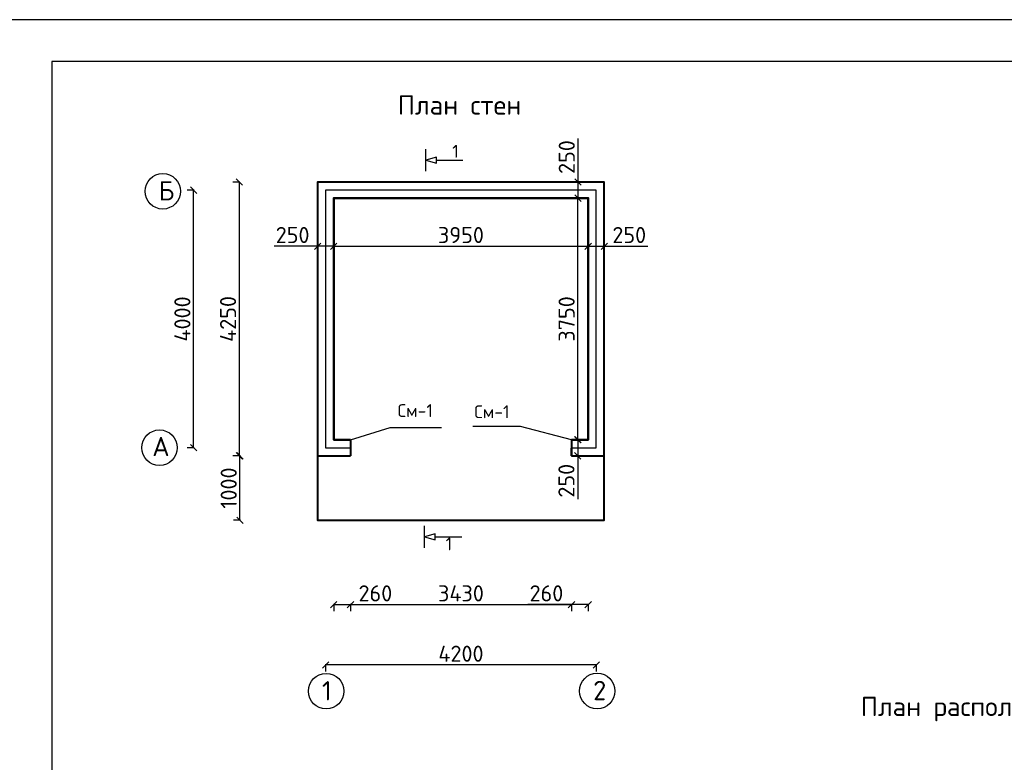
# Model space of a CAD drawing. Header units: millimetres. Extents: x 1527433 to 14789979, y -66543 to 11310.
# Tile 7 of 122: x 1850897 to 1866180, y -47528 to -35999. Entities that reach past the tile are written whole.
import ezdxf

# ---------------------------------------------------------------- set-up
doc = ezdxf.new("R2010")
doc.units = ezdxf.units.MM
doc.styles.get("Standard").update_dxf_attribs({"font": 'isocpeur.ttf', "height": 250})
doc.dimstyles.new('ISO-25', dxfattribs={"dimtxt": 200, "dimasz": 100, "dimexe": 100, "dimexo": 100, "dimgap": 50, "dimtad": 1, "dimdec": 0, "dimtxsty": 'Standard', "dimblk": 'OBLIQUE', "dimcen": 2.5, "dimadec": 0, "dimazin": 0, "dimtfac": 1, "dimtdec": 0, "dimtmove": 0, "dimatfit": 3, "dimfxl": 1.25, "dimarcsym": 0})

# ---------------------------------------------------------------- blocks, each defined once
blk = doc.blocks.new('_Oblique')
at = {"color": 0, "linetype": 'ByBlock', "lineweight": -2}
blk.add_line((-0.5, -0.5), (0.5, 0.5), dxfattribs=at)
blk = doc.blocks.new('*D226')
at = {"color": 0, "linetype": 'Continuous', "lineweight": -2, "transparency": 16777216}
for p, q in [((1854316, -38520), (1854206, -38520)), ((1854316, -42770), (1854206, -42770))]:
    blk.add_line(p, q, dxfattribs=at)
at = {"color": 0, "lineweight": -2, "transparency": 16777216}
blk.add_line((1854306, -38520), (1854306, -42770), dxfattribs=at)
at = {"layer": 'Defpoints', "color": 0, "linetype": 'Continuous', "transparency": 16777216}
for p in [(1855904, -38520), (1854306, -42770), (1855904, -42770)]:
    blk.add_point(p, dxfattribs=at)
at = {"color": 0, "linetype": 'Continuous', "lineweight": -2, "transparency": 16777216, "xscale": 100, "yscale": 100, "zscale": 100}
for p, rotation in [((1854306, -38520), 90), ((1854306, -42770), 270)]:
    blk.add_blockref('_Oblique', p, dxfattribs=dict(at, rotation=rotation))
at = {"color": 0, "linetype": 'Continuous', "transparency": 16777216, "insert": (1854131, -40645), "char_height": 250, "attachment_point": 5, "rotation": 90}
blk.add_mtext('4250', dxfattribs=at)
blk = doc.blocks.new('*D227')
at = {"color": 0, "linetype": 'Continuous', "lineweight": -2, "transparency": 16777216}
for p, q in [((1853607, -38645), (1853497, -38645)), ((1853607, -42645), (1853497, -42645))]:
    blk.add_line(p, q, dxfattribs=at)
at = {"color": 0, "lineweight": -2, "transparency": 16777216}
blk.add_line((1853597, -42645), (1853597, -38645), dxfattribs=at)
at = {"layer": 'Defpoints', "color": 0, "linetype": 'Continuous', "transparency": 16777216}
for p in [(1853597, -38645), (1856029, -38645), (1856029, -42645)]:
    blk.add_point(p, dxfattribs=at)
at = {"color": 0, "linetype": 'Continuous', "lineweight": -2, "transparency": 16777216, "xscale": 100, "yscale": 100, "zscale": 100}
for p, rotation in [((1853597, -38645), 90), ((1853597, -42645), 270)]:
    blk.add_blockref('_Oblique', p, dxfattribs=dict(at, rotation=rotation))
at = {"color": 0, "linetype": 'Continuous', "transparency": 16777216, "insert": (1853422, -40645), "char_height": 250, "attachment_point": 5, "rotation": 90}
blk.add_mtext('4000', dxfattribs=at)
blk = doc.blocks.new('*D228')
at = {"color": 0, "linetype": 'Continuous', "lineweight": -2, "transparency": 16777216}
for p, q in [((1855646, -46007), (1855646, -46117)), ((1859846, -46007), (1859846, -46117))]:
    blk.add_line(p, q, dxfattribs=at)
at = {"color": 0, "lineweight": -2, "transparency": 16777216}
blk.add_line((1859846, -46017), (1855646, -46017), dxfattribs=at)
at = {"layer": 'Defpoints', "color": 0, "linetype": 'Continuous', "transparency": 16777216}
for p in [(1855646, -42645), (1859846, -42645), (1855646, -46017)]:
    blk.add_point(p, dxfattribs=at)
at = {"color": 0, "linetype": 'Continuous', "lineweight": -2, "transparency": 16777216, "xscale": 100, "yscale": 100, "zscale": 100, "rotation": 180}
blk.add_blockref('_Oblique', (1855646, -46017), dxfattribs=at)
at = {"color": 0, "linetype": 'Continuous', "lineweight": -2, "transparency": 16777216, "xscale": 100, "yscale": 100, "zscale": 100}
blk.add_blockref('_Oblique', (1859846, -46017), dxfattribs=at)
at = {"color": 0, "linetype": 'Continuous', "transparency": 16777216, "insert": (1857746, -45842), "char_height": 250, "attachment_point": 5}
blk.add_mtext('4200', dxfattribs=at)
blk = doc.blocks.new('*D229')
at = {"color": 0, "linetype": 'Continuous', "lineweight": -2, "transparency": 16777216}
for p, q in [((1855771, -45070), (1855771, -45180)), ((1856031, -45070), (1856031, -45180))]:
    blk.add_line(p, q, dxfattribs=at)
at = {"color": 0, "lineweight": -2, "transparency": 16777216}
for p, q in [((1855771, -45080), (1856031, -45080)), ((1856031, -45080), (1856706, -45080))]:
    blk.add_line(p, q, dxfattribs=at)
at = {"layer": 'Defpoints', "color": 0, "linetype": 'Continuous', "transparency": 16777216}
for p in [(1855771, -42645), (1856031, -42645), (1856031, -45080)]:
    blk.add_point(p, dxfattribs=at)
at = {"color": 0, "linetype": 'Continuous', "lineweight": -2, "transparency": 16777216, "xscale": 100, "yscale": 100, "zscale": 100, "rotation": 180}
blk.add_blockref('_Oblique', (1855771, -45080), dxfattribs=at)
at = {"color": 0, "linetype": 'Continuous', "lineweight": -2, "transparency": 16777216, "xscale": 100, "yscale": 100, "zscale": 100}
blk.add_blockref('_Oblique', (1856031, -45080), dxfattribs=at)
at = {"color": 0, "linetype": 'Continuous', "transparency": 16777216, "insert": (1856418, -44905), "char_height": 250, "attachment_point": 5}
blk.add_mtext('260', dxfattribs=at)
blk = doc.blocks.new('*D230')
at = {"color": 0, "linetype": 'Continuous', "lineweight": -2, "transparency": 16777216}
for p, q in [((1856031, -45070), (1856031, -45180)), ((1859461, -45070), (1859461, -45180))]:
    blk.add_line(p, q, dxfattribs=at)
at = {"color": 0, "lineweight": -2, "transparency": 16777216}
blk.add_line((1856031, -45080), (1859461, -45080), dxfattribs=at)
at = {"layer": 'Defpoints', "color": 0, "linetype": 'Continuous', "transparency": 16777216}
for p in [(1856031, -42770), (1859461, -42770), (1859461, -45080)]:
    blk.add_point(p, dxfattribs=at)
at = {"color": 0, "linetype": 'Continuous', "lineweight": -2, "transparency": 16777216, "xscale": 100, "yscale": 100, "zscale": 100, "rotation": 180}
blk.add_blockref('_Oblique', (1856031, -45080), dxfattribs=at)
at = {"color": 0, "linetype": 'Continuous', "lineweight": -2, "transparency": 16777216, "xscale": 100, "yscale": 100, "zscale": 100}
blk.add_blockref('_Oblique', (1859461, -45080), dxfattribs=at)
at = {"color": 0, "linetype": 'Continuous', "transparency": 16777216, "insert": (1857746, -44905), "char_height": 250, "attachment_point": 5}
blk.add_mtext('3430', dxfattribs=at)
blk = doc.blocks.new('*D231')
at = {"color": 0, "lineweight": -2, "transparency": 16777216}
for p, q in [((1859461, -45080), (1858786, -45080)), ((1859721, -45080), (1859461, -45080))]:
    blk.add_line(p, q, dxfattribs=at)
at = {"color": 0, "linetype": 'Continuous', "lineweight": -2, "transparency": 16777216}
for p, q in [((1859461, -45070), (1859461, -45180)), ((1859721, -45070), (1859721, -45180))]:
    blk.add_line(p, q, dxfattribs=at)
at = {"layer": 'Defpoints', "color": 0, "linetype": 'Continuous', "transparency": 16777216}
for p in [(1859461, -42770), (1859721, -42770), (1859461, -45080)]:
    blk.add_point(p, dxfattribs=at)
at = {"color": 0, "linetype": 'Continuous', "lineweight": -2, "transparency": 16777216, "xscale": 100, "yscale": 100, "zscale": 100, "rotation": 180}
blk.add_blockref('_Oblique', (1859461, -45080), dxfattribs=at)
at = {"color": 0, "linetype": 'Continuous', "lineweight": -2, "transparency": 16777216, "xscale": 100, "yscale": 100, "zscale": 100}
blk.add_blockref('_Oblique', (1859721, -45080), dxfattribs=at)
at = {"color": 0, "linetype": 'Continuous', "transparency": 16777216, "insert": (1859073, -44905), "char_height": 250, "attachment_point": 5}
blk.add_mtext('260', dxfattribs=at)
blk = doc.blocks.new('*D232')
at = {"color": 0, "linetype": 'Continuous', "lineweight": -2, "transparency": 16777216}
for p, q in [((1854326, -42770), (1854216, -42770)), ((1854326, -43770), (1854216, -43770))]:
    blk.add_line(p, q, dxfattribs=at)
at = {"color": 0, "lineweight": -2, "transparency": 16777216}
blk.add_line((1854316, -43770), (1854316, -42770), dxfattribs=at)
at = {"layer": 'Defpoints', "color": 0, "linetype": 'Continuous', "transparency": 16777216}
for p in [(1854316, -42770), (1855904, -42770), (1855904, -43770)]:
    blk.add_point(p, dxfattribs=at)
at = {"color": 0, "linetype": 'Continuous', "lineweight": -2, "transparency": 16777216, "xscale": 100, "yscale": 100, "zscale": 100}
for p, rotation in [((1854316, -42770), 90), ((1854316, -43770), 270)]:
    blk.add_blockref('_Oblique', p, dxfattribs=dict(at, rotation=rotation))
at = {"color": 0, "linetype": 'Continuous', "transparency": 16777216, "insert": (1854141, -43270), "char_height": 250, "attachment_point": 5, "rotation": 90}
blk.add_mtext('1000', dxfattribs=at)
blk = doc.blocks.new('*D233')
at = {"color": 0, "linetype": 'Continuous', "lineweight": -2, "transparency": 16777216}
for p, q in [((1859571, -38770), (1859461, -38770)), ((1859571, -42520), (1859461, -42520))]:
    blk.add_line(p, q, dxfattribs=at)
at = {"color": 0, "lineweight": -2, "transparency": 16777216}
blk.add_line((1859561, -42520), (1859561, -38770), dxfattribs=at)
at = {"layer": 'Defpoints', "color": 0, "linetype": 'Continuous', "transparency": 16777216}
for p in [(1859561, -38770), (1859843, -38770), (1859843, -42520)]:
    blk.add_point(p, dxfattribs=at)
at = {"color": 0, "linetype": 'Continuous', "lineweight": -2, "transparency": 16777216, "xscale": 100, "yscale": 100, "zscale": 100}
for p, rotation in [((1859561, -38770), 90), ((1859561, -42520), 270)]:
    blk.add_blockref('_Oblique', p, dxfattribs=dict(at, rotation=rotation))
at = {"color": 0, "linetype": 'Continuous', "transparency": 16777216, "insert": (1859386, -40645), "char_height": 250, "attachment_point": 5, "rotation": 90}
blk.add_mtext('3750', dxfattribs=at)
blk = doc.blocks.new('*D234')
at = {"color": 0, "linetype": 'Continuous', "lineweight": -2, "transparency": 16777216}
for p, q in [((1855771, -39507), (1855771, -39617)), ((1859721, -39507), (1859721, -39617))]:
    blk.add_line(p, q, dxfattribs=at)
at = {"color": 0, "lineweight": -2, "transparency": 16777216}
blk.add_line((1855771, -39517), (1859721, -39517), dxfattribs=at)
at = {"layer": 'Defpoints', "color": 0, "linetype": 'Continuous', "transparency": 16777216}
for p in [(1855771, -38770), (1859721, -38770), (1859721, -39517)]:
    blk.add_point(p, dxfattribs=at)
at = {"color": 0, "linetype": 'Continuous', "lineweight": -2, "transparency": 16777216, "xscale": 100, "yscale": 100, "zscale": 100, "rotation": 180}
blk.add_blockref('_Oblique', (1855771, -39517), dxfattribs=at)
at = {"color": 0, "linetype": 'Continuous', "lineweight": -2, "transparency": 16777216, "xscale": 100, "yscale": 100, "zscale": 100}
blk.add_blockref('_Oblique', (1859721, -39517), dxfattribs=at)
at = {"color": 0, "linetype": 'Continuous', "transparency": 16777216, "insert": (1857746, -39342), "char_height": 250, "attachment_point": 5}
blk.add_mtext('3950', dxfattribs=at)
blk = doc.blocks.new('*D235')
at = {"color": 0, "linetype": 'Continuous', "lineweight": -2, "transparency": 16777216}
for p, q in [((1859721, -39507), (1859721, -39617)), ((1859971, -39507), (1859971, -39617))]:
    blk.add_line(p, q, dxfattribs=at)
at = {"color": 0, "lineweight": -2, "transparency": 16777216}
for p, q in [((1859721, -39517), (1859971, -39517)), ((1859971, -39517), (1860646, -39517))]:
    blk.add_line(p, q, dxfattribs=at)
at = {"layer": 'Defpoints', "color": 0, "linetype": 'Continuous', "transparency": 16777216}
for p in [(1859721, -38770), (1859971, -38770), (1859971, -39517)]:
    blk.add_point(p, dxfattribs=at)
at = {"color": 0, "linetype": 'Continuous', "lineweight": -2, "transparency": 16777216, "xscale": 100, "yscale": 100, "zscale": 100, "rotation": 180}
blk.add_blockref('_Oblique', (1859721, -39517), dxfattribs=at)
at = {"color": 0, "linetype": 'Continuous', "lineweight": -2, "transparency": 16777216, "xscale": 100, "yscale": 100, "zscale": 100}
blk.add_blockref('_Oblique', (1859971, -39517), dxfattribs=at)
at = {"color": 0, "linetype": 'Continuous', "transparency": 16777216, "insert": (1860358, -39342), "char_height": 250, "attachment_point": 5}
blk.add_mtext('250', dxfattribs=at)
blk = doc.blocks.new('*D236')
at = {"color": 0, "lineweight": -2, "transparency": 16777216}
for p, q in [((1859563, -38520), (1859563, -37845)), ((1859563, -38770), (1859563, -38520))]:
    blk.add_line(p, q, dxfattribs=at)
at = {"color": 0, "linetype": 'Continuous', "lineweight": -2, "transparency": 16777216}
for p, q in [((1859573, -38520), (1859463, -38520)), ((1859573, -38770), (1859463, -38770))]:
    blk.add_line(p, q, dxfattribs=at)
at = {"layer": 'Defpoints', "color": 0, "linetype": 'Continuous', "transparency": 16777216}
for p in [(1859563, -38520), (1859843, -38520), (1859843, -38770)]:
    blk.add_point(p, dxfattribs=at)
at = {"color": 0, "linetype": 'Continuous', "lineweight": -2, "transparency": 16777216, "xscale": 100, "yscale": 100, "zscale": 100}
for p, rotation in [((1859563, -38520), 90), ((1859563, -38770), 270)]:
    blk.add_blockref('_Oblique', p, dxfattribs=dict(at, rotation=rotation))
at = {"color": 0, "linetype": 'Continuous', "transparency": 16777216, "insert": (1859388, -38132), "char_height": 250, "attachment_point": 5, "rotation": 90}
blk.add_mtext('250', dxfattribs=at)
blk = doc.blocks.new('*D237')
at = {"color": 0, "linetype": 'Continuous', "lineweight": -2, "transparency": 16777216}
for p, q in [((1859568, -42520), (1859458, -42520)), ((1859568, -42770), (1859458, -42770))]:
    blk.add_line(p, q, dxfattribs=at)
at = {"color": 0, "lineweight": -2, "transparency": 16777216}
for p, q in [((1859558, -42520), (1859558, -42770)), ((1859558, -42770), (1859558, -43445))]:
    blk.add_line(p, q, dxfattribs=at)
at = {"layer": 'Defpoints', "color": 0, "linetype": 'Continuous', "transparency": 16777216}
for p in [(1859843, -42520), (1859558, -42770), (1859843, -42770)]:
    blk.add_point(p, dxfattribs=at)
at = {"color": 0, "linetype": 'Continuous', "lineweight": -2, "transparency": 16777216, "xscale": 100, "yscale": 100, "zscale": 100}
for p, rotation in [((1859558, -42520), 90), ((1859558, -42770), 270)]:
    blk.add_blockref('_Oblique', p, dxfattribs=dict(at, rotation=rotation))
at = {"color": 0, "linetype": 'Continuous', "transparency": 16777216, "insert": (1859383, -43157), "char_height": 250, "attachment_point": 5, "rotation": 90}
blk.add_mtext('250', dxfattribs=at)
blk = doc.blocks.new('*D278')
at = {"color": 0, "linetype": 'Continuous', "lineweight": -2, "transparency": 16777216}
for p, q in [((1855521, -39517), (1855521, -39417)), ((1855771, -39517), (1855771, -39417))]:
    blk.add_line(p, q, dxfattribs=at)
at = {"color": 0, "lineweight": -2, "transparency": 16777216}
for p, q in [((1855521, -39517), (1854846, -39517)), ((1855771, -39517), (1855521, -39517))]:
    blk.add_line(p, q, dxfattribs=at)
at = {"layer": 'Defpoints', "color": 0, "linetype": 'Continuous', "transparency": 16777216}
for p in [(1855521, -39517), (1855771, -39517), (1855771, -39517)]:
    blk.add_point(p, dxfattribs=at)
at = {"color": 0, "linetype": 'Continuous', "lineweight": -2, "transparency": 16777216, "xscale": 100, "yscale": 100, "zscale": 100, "rotation": 180}
blk.add_blockref('_Oblique', (1855521, -39517), dxfattribs=at)
at = {"color": 0, "linetype": 'Continuous', "lineweight": -2, "transparency": 16777216, "xscale": 100, "yscale": 100, "zscale": 100}
blk.add_blockref('_Oblique', (1855771, -39517), dxfattribs=at)
at = {"color": 0, "linetype": 'Continuous', "transparency": 16777216, "insert": (1855133, -39342), "char_height": 250, "attachment_point": 5}
blk.add_mtext('250', dxfattribs=at)

msp = doc.modelspace()

# ---------------------------------------------------------------- linework, layer by layer
for p, q in [((1855770.609, -38769.516), (1855770.609, -42519.516)), ((1859720.609, -38769.516), (1859720.609, -42519.516))]:
    msp.add_line(p, q)
at = {"lineweight": 40}
for p, q in [((1856030.609, -42519.516), (1856030.609, -42769.516)), ((1859460.609, -42519.516), (1859460.609, -42769.516))]:
    msp.add_line(p, q, dxfattribs=at)
at = {"color": 0, "lineweight": 25}
msp.add_lwpolyline([(1849398.113, -65699.177), (1891398.113, -65699.177), (1891398.113, -35999.177), (1849398.113, -35999.177)], close=True, dxfattribs=at)
for points in [[(1851398.113, -65049.177), (1890748.113, -65049.177), (1890748.113, -36649.177), (1851398.113, -36649.177)], [(1851398.113, -36649.177), (1851398.113, -65049.177)]]:
    msp.add_lwpolyline(points, dxfattribs=at)
at = {"color": 0, "linetype": 'Continuous'}
for points in [[(1857200.214, -38350.955), (1857200.214, -38007.452)], [(1857365.286, -38179.204), (1857775.013, -38178.481)], [(1856030.609, -42519.516), (1856645.276, -42330.132), (1857444.689, -42330.132)], [(1859460.609, -42519.516), (1858669.878, -42312.769), (1857931.289, -42312.769)], [(1857182.536, -44198.862), (1857182.536, -43855.359)], [(1857347.607, -44027.11), (1857757.334, -44026.388)]]:
    msp.add_lwpolyline(points, dxfattribs=at)
for points in [[(1857200.214, -38179.204), (1857365.286, -38226.857), (1857365.286, -38131.55)], [(1857182.536, -44027.11), (1857347.607, -44074.764), (1857347.607, -43979.457)]]:
    msp.add_lwpolyline(points, close=True, dxfattribs=at)
at = {"lineweight": 40}
for points in [[(1859460.609, -42769.516), (1859970.609, -42769.516), (1859970.609, -38519.516), (1855520.609, -38519.516)], [(1855520.609, -42769.516), (1855520.609, -43769.516), (1859970.609, -43769.516), (1859970.609, -38519.516), (1855520.609, -38519.516), (1855520.609, -42769.516), (1856030.609, -42769.516)]]:
    msp.add_lwpolyline(points, dxfattribs=at)
for points in [[(1856030.609, -42519.516), (1856030.609, -42769.516), (1855520.609, -42769.516), (1855520.609, -38519.516), (1859970.609, -38519.516), (1859970.609, -42769.516), (1859458.283, -42769.516), (1859461.119, -42519.516), (1859720.609, -42519.516), (1859720.609, -38769.516), (1855770.609, -38769.516), (1855770.609, -42519.516)], [(1859460.609, -42644.516), (1859845.609, -42644.516), (1859845.609, -38644.516), (1855645.609, -38644.516), (1855645.609, -42644.516), (1856030.609, -42644.516)], [(1855770.609, -42519.516), (1855770.609, -38769.516)], [(1855520.609, -42769.516), (1855620.609, -42769.516)]]:
    msp.add_lwpolyline(points)
at = {"lineweight": 50}
msp.add_lwpolyline([(1859460.609, -42519.516), (1859720.609, -42519.516), (1859720.609, -38769.516), (1855770.609, -38769.516), (1855770.609, -42519.516), (1856030.609, -42519.516)], dxfattribs=at)
at = {"color": 0, "linetype": 'Continuous'}
for centre in [(1853117.478, -38663.211), (1853067.114, -42644.058), (1855653.243, -46424.464), (1859861.288, -46421.315)]:
    msp.add_circle(centre, 275.525, dxfattribs=at)

# ---------------------------------------------------------------- texts
at = {"color": 0, "linetype": 'Continuous', "char_height": 300, "attachment_point": 1}
for s, width, insert in [('План стен', 3114.45196, (1856766.001, -37173.946)), ('План расположения закладных деталей и ферм', 9278.05292, (1863951.582, -46510.371))]:
    msp.add_mtext_dynamic_manual_height_columns(s, width=width, gutter_width=100, heights=[0], dxfattribs=dict(at, insert=insert))
at = {"color": 0, "linetype": 'Continuous', "attachment_point": 1}
for s, insert, char_height in [('{\\H10x;1}', (1857610.963, -37942.198), 20), ('Б', (1853053.141, -38505.824), 300), ('{\\H10x;См-1}', (1856761.802, -41967.633), 20), ('{\\H10x;См-1}', (1857952.188, -41985.744), 20), ('А', (1852954.098, -42475.262), 300), ('{\\H10x;1}', (1857508.041, -44037.298), 20), ('2', (1859796.952, -46263.927), 300)]:
    msp.add_mtext(s, dxfattribs=dict(at, insert=insert, char_height=char_height))
at = {"color": 0, "linetype": 'Continuous', "insert": (1855588.906, -46267.077), "char_height": 300, "width": 326.9176, "attachment_point": 1}
msp.add_mtext('1', dxfattribs=at)

# ---------------------------------------------------------------- dimensions: what is measured, and where the dimension line sits
at = {"color": 0, "linetype": 'Continuous'}
for p1, p2, distance, picture, middle in [((1859842.92, -38769.516), (1859842.92, -38519.516), 279.974, '*D236', (1859387.947, -38132.016)), ((1859842.92, -42519.516), (1859842.92, -38769.516), 281.801, '*D233', (1859386.119, -40644.516)), ((1859720.609, -38769.516), (1859970.609, -38769.516), -747.445, '*D235', (1860358.109, -39341.961)), ((1859842.92, -42519.516), (1859842.92, -42769.516), -284.637, '*D237', (1859383.283, -43157.016)), ((1855904.234, -43769.516), (1855904.234, -42769.516), 1588.337, '*D232', (1854140.897, -43269.516)), ((1859845.609, -42644.516), (1855645.609, -42644.516), 3372.43, '*D228', (1857745.609, -45841.946)), ((1855771.054, -42644.516), (1856030.609, -42644.516), -2435.598, '*D229', (1856418.109, -44905.114)), ((1856030.609, -42769.516), (1859460.609, -42769.516), -2310.598, '*D230', (1857745.609, -44905.114)), ((1859720.609, -42769.516), (1859460.609, -42769.516), 2310.598, '*D231', (1859073.109, -44905.114))]:
    dim = msp.add_aligned_dim(p1=p1, p2=p2, distance=distance, dimstyle='ISO-25', override={"dimfxl": 10, "dimfxlon": 1, "dimarcsym": 1}, dxfattribs=at)
    dim.commit()
    dim.dimension.update_dxf_attribs({"geometry": picture, "text_midpoint": middle})
for base, p1, p2, angle, picture, middle, dimtype in [((1854305.527, -42769.516), (1855904.234, -38519.516), (1855904.234, -42769.516), 90, '*D226', (1854305.527, -40644.516), 160), ((1853597.331, -38644.516), (1856029.234, -42644.516), (1856029.234, -38644.516), 90, '*D227', (1853597.331, -40644.516), 160), ((1859720.609, -39516.961), (1855770.609, -38769.516), (1859720.609, -38769.516), 0, '*D234', (1857745.609, -39516.961), 161), ((1855770.609, -39517), (1855520.609, -39517), (1855770.609, -39517), 0, '*D278', (1855133.109, -39517), 161)]:
    dim = msp.add_linear_dim(base=base, p1=p1, p2=p2, angle=angle, dimstyle='ISO-25', override={"dimfxl": 10, "dimfxlon": 1, "dimarcsym": 1}, dxfattribs=at)
    dim.commit()
    dim.dimension.update_dxf_attribs({"geometry": picture, "text_midpoint": middle, "dimtype": dimtype})

doc.saveas('drawing.dxf')
